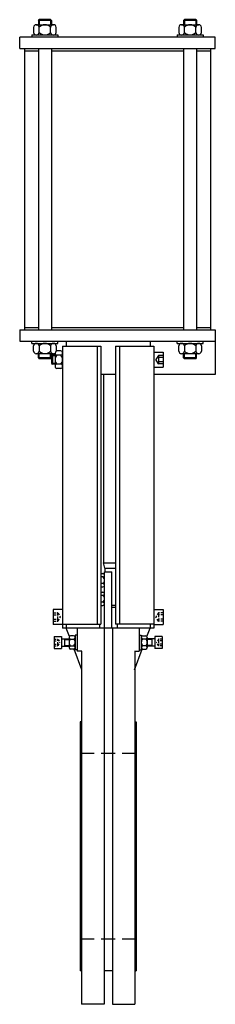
# Model space of a CAD drawing. Extents: x 15 to 225, y 13 to 1073.
import ezdxf

# ---------------------------------------------------------------- set-up
doc = ezdxf.new("R2010")
doc.units = 0
doc.header["$LTSCALE"] = 15
doc.header["$MEASUREMENT"] = 0
doc.linetypes.add('RAYITAS', pattern=[0.375, 0.25, -0.125])
doc.linetypes.add('TRAZOS', pattern=[0.75, 0.5, -0.25])
doc.layers.add('CYL_XDN200', color=7, linetype='CONTINUOUS')

msp = doc.modelspace()

# ---------------------------------------------------------------- linework, layer by layer
at = {"layer": 'CYL_XDN200'}
for p, q in [((35.5, 1072), (36.5, 1073)), ((49.5, 1072), (35.5, 1072)), ((35.5, 1072), (35.5, 1067.5)), ((48.5, 1073), (36.5, 1073)), ((36.5, 1073), (36.5, 1067.5)), ((48.5, 1073), (49.5, 1072)), ((48.5, 1073), (48.5, 1067.5)), ((49.5, 1072), (49.5, 1067.5)), ((191.5, 1072), (192.5, 1073)), ((205.5, 1072), (191.5, 1072)), ((191.5, 1072), (191.5, 1067.5)), ((204.5, 1073), (192.5, 1073)), ((192.5, 1073), (192.5, 1067.5)), ((204.5, 1073), (205.5, 1072)), ((204.5, 1073), (204.5, 1067.5)), ((205.5, 1072), (205.5, 1067.5)), ((30.2, 1064.7), (30.2, 1059.2)), ((33.3, 1067.5), (51.7, 1067.5)), ((33.3, 1067.5), (36.4, 1067.5)), ((36.4, 1059.2), (36.4, 1064.7)), ((48.6, 1059.2), (48.6, 1064.7)), ((54.7, 1059.2), (54.7, 1064.7)), ((186.2, 1064.7), (186.2, 1059.2)), ((189.3, 1067.5), (192.4, 1067.5)), ((189.3, 1067.5), (207.7, 1067.5)), ((192.4, 1059.2), (192.4, 1064.7)), ((204.6, 1059.2), (204.6, 1064.7)), ((210.7, 1059.2), (210.7, 1064.7)), ((225.5, 1054), (15.5, 1054)), ((15.5, 1042), (15.5, 1054)), ((28.5, 1056.5), (28.5, 1054)), ((28.5, 1056.5), (56.5, 1056.5)), ((56.5, 1056.5), (56.5, 1054)), ((184.5, 1056.5), (212.5, 1056.5)), ((184.5, 1056.5), (184.5, 1054)), ((212.5, 1056.5), (212.5, 1054)), ((225.5, 1042), (225.5, 1054)), ((15.5, 1042), (225.5, 1042)), ((20.5, 1042), (20.5, 741.5)), ((20.5, 1039.5), (35.5, 1039.5)), ((35.5, 1042), (35.5, 739)), ((49.5, 1042), (49.5, 739)), ((49.5, 1039.5), (191.5, 1039.5)), ((191.5, 1042), (191.5, 739)), ((205.5, 1042), (205.5, 739)), ((205.5, 1039.5), (220.5, 1039.5)), ((220.5, 1042), (220.5, 741.5)), ((15.5, 739), (225.5, 739)), ((15.5, 739), (15.5, 727)), ((20.5, 741.5), (35.5, 741.5)), ((20.5, 741.5), (20.5, 739)), ((49.5, 741.5), (191.5, 741.5)), ((205.5, 741.5), (220.5, 741.5)), ((220.5, 741.5), (220.5, 739)), ((225.5, 739), (225.5, 691)), ((15.5, 727), (225.5, 727)), ((28.5, 724.5), (28.5, 727)), ((28.5, 724.5), (56.5, 724.5)), ((30.2, 716.2), (30.2, 721.7)), ((36.4, 721.7), (36.4, 716.2)), ((48.6, 721.7), (48.6, 716.2)), ((54.7, 721.7), (54.7, 716.2)), ((56.5, 724.5), (56.5, 727)), ((61.5, 721.5), (61.5, 418)), ((65.5, 727), (65.5, 721.5)), ((98.5, 721.5), (98.5, 422.3)), ((102.5, 721.5), (102.5, 422.3)), ((118.5, 721.5), (118.5, 422.3)), ((122.5, 721.5), (122.5, 422.3)), ((155.5, 727), (155.5, 721.5)), ((159.5, 721.5), (159.5, 418)), ((184.5, 724.5), (184.5, 727)), ((184.5, 724.5), (212.5, 724.5)), ((186.2, 716.2), (186.2, 721.7)), ((192.4, 721.7), (192.4, 716.2)), ((204.6, 721.7), (204.6, 716.2)), ((210.7, 721.7), (210.7, 716.2)), ((212.5, 724.5), (212.5, 727)), ((33.3, 713.5), (51.7, 713.5)), ((33.3, 713.5), (36.4, 713.5)), ((35.5, 709), (35.5, 713.5)), ((36.5, 708), (36.5, 713.5)), ((48.5, 708), (48.5, 713.5)), ((49.5, 709), (49.5, 713.5)), ((50.5, 712), (49.5, 711)), ((53.5, 711), (49.5, 711)), ((49.5, 711), (49.5, 703)), ((53.5, 712), (50.5, 712)), ((50.5, 712), (50.5, 702)), ((53.5, 714.1), (53.5, 699.9)), ((59.5, 716.4), (55.5, 716.4)), ((59.5, 711.7), (55.5, 711.7)), ((159.5, 715), (169.5, 715)), ((169.5, 715), (169.5, 699)), ((189.3, 713.5), (192.4, 713.5)), ((189.3, 713.5), (207.7, 713.5)), ((191.5, 709), (191.5, 713.5)), ((192.5, 708), (192.5, 713.5)), ((204.5, 708), (204.5, 713.5)), ((205.5, 709), (205.5, 713.5)), ((49.5, 709), (35.5, 709)), ((35.5, 709), (36.5, 708)), ((48.5, 708), (36.5, 708)), ((48.5, 708), (49.5, 709)), ((49.5, 703), (50.5, 702)), ((53.5, 703), (49.5, 703)), ((53.5, 702), (50.5, 702)), ((59.5, 702.2), (55.5, 702.2)), ((205.5, 709), (191.5, 709)), ((191.5, 709), (192.5, 708)), ((204.5, 708), (192.5, 708)), ((204.5, 708), (205.5, 709)), ((59.5, 697.5), (55.5, 697.5)), ((118.5, 691), (102.5, 691)), ((105.5, 691), (105.5, 488.1)), ((159.5, 699), (169.5, 699)), ((225.5, 691), (159.5, 691)), ((105.5, 488.1), (118.5, 488.1)), ((106.5, 478.5), (114.5, 478.5)), ((106.5, 418), (106.5, 478.5)), ((107, 482.5), (118.5, 482.5)), ((107, 482.5), (107, 478.5)), ((114.5, 418), (114.5, 478.5)), ((102.5, 476.7), (104.9, 476.7)), ((104.9, 473.1), (102.5, 473.1)), ((104.9, 465.9), (102.5, 465.9)), ((102.5, 462.3), (104.9, 462.3)), ((102.5, 456.7), (104.9, 456.7)), ((104.9, 453.1), (102.5, 453.1)), ((104.9, 445.9), (102.5, 445.9)), ((61.5, 438), (51.5, 438)), ((51.5, 438), (51.5, 422)), ((102.5, 442.3), (104.9, 442.3)), ((114.5, 442.5), (118.5, 442.5)), ((114.5, 440.5), (118.5, 440.5)), ((159.5, 438), (169.5, 438)), ((169.5, 438), (169.5, 422)), ((61.5, 422), (51.5, 422)), ((159.5, 418), (61.5, 418)), ((65.5, 422.3), (65.5, 418)), ((68.8, 408.9), (65.5, 418)), ((77.1, 418), (77.1, 393)), ((101, 422.3), (101, 418)), ((106, 418), (106, 13)), ((115, 418), (115, 13)), ((120, 422.3), (120, 418)), ((143.9, 418), (143.9, 393)), ((152.1, 408.9), (155.5, 418)), ((155.5, 422.3), (155.5, 418)), ((159.5, 422), (169.5, 422)), ((52.5, 409), (52.5, 396)), ((52.5, 409), (60.5, 409)), ((60.5, 409), (60.5, 396)), ((60.5, 406.5), (68.5, 406.5)), ((63.5, 406.5), (63.5, 398.5)), ((63.5, 405.7), (68.5, 405.7)), ((68.5, 407.9), (68.5, 397.1)), ((69.9, 405.9), (69.9, 406.1)), ((73.4, 409.7), (70.1, 409.7)), ((70.1, 406.1), (73.4, 406.1)), ((75, 410.5), (75, 394.5)), ((77, 410.5), (75, 410.5)), ((75, 407.9), (75, 397.1)), ((144, 410.5), (146, 410.5)), ((146, 410.5), (146, 394.5)), ((146, 407.9), (146, 397.1)), ((147.6, 409.7), (150.9, 409.7)), ((150.9, 406.1), (147.6, 406.1)), ((151, 405.9), (151.1, 406.1)), ((152.5, 407.9), (152.5, 397.1)), ((160.5, 406.5), (152.5, 406.5)), ((157.5, 405.7), (152.5, 405.7)), ((157.5, 406.5), (157.5, 398.5)), ((160.5, 409), (160.5, 396)), ((168.5, 409), (160.5, 409)), ((168.5, 409), (168.5, 396)), ((52.5, 396), (60.5, 396)), ((60.5, 398.5), (68.5, 398.5)), ((63.5, 399.2), (68.5, 399.2)), ((70.1, 398.9), (73.4, 398.9)), ((73.4, 395.3), (70.1, 395.3)), ((82.1, 373), (73.8, 395.4)), ((77, 394.5), (75, 394.5)), ((82.1, 393), (77.1, 393)), ((82, 393), (82, 13)), ((138.9, 373), (147.1, 395.4)), ((138.9, 393), (143.9, 393)), ((139, 393), (139, 13)), ((144, 394.5), (146, 394.5)), ((150.9, 398.9), (147.6, 398.9)), ((147.6, 395.3), (150.9, 395.3)), ((157.5, 399.2), (152.5, 399.2)), ((160.5, 398.5), (152.5, 398.5)), ((168.5, 396), (160.5, 396)), ((80.5, 317), (80.5, 49)), ((82, 317), (80.5, 317)), ((139, 317), (140.5, 317)), ((140.5, 317), (140.5, 49)), ((82, 49), (80.5, 49)), ((115, 49), (106, 49)), ((139, 49), (140.5, 49)), ((106, 13), (82, 13)), ((115, 13), (139, 13))]:
    msp.add_line(p, q, dxfattribs=at)
at = {"layer": 'CYL_XDN200', "ltscale": 0.3}
for p, q in [((61.5, 721.5), (102.5, 721.5)), ((118.5, 721.5), (159.5, 721.5)), ((107, 482.5), (105.5, 488.1)), ((61.5, 422.3), (102.5, 422.3)), ((159.5, 422.3), (118.5, 422.3))]:
    msp.add_line(p, q, dxfattribs=at)
at = {"layer": 'CYL_XDN200', "linetype": 'RAYITAS', "ltscale": 6}
for p, q in [((164.4, 711.4), (161.8, 707)), ((169.5, 711.5), (164.6, 711.5)), ((164.4, 702.5), (161.8, 707)), ((169.5, 702.4), (164.6, 702.4)), ((169.5, 709.3), (164.7, 709.3)), ((169.5, 704.7), (164.7, 704.7))]:
    msp.add_line(p, q, dxfattribs=at)
at = {"layer": 'CYL_XDN200', "linetype": 'RAYITAS', "ltscale": 0.7}
for p, q in [((51.5, 434.5), (56.3, 434.5)), ((51.5, 432.3), (56.2, 432.3)), ((51.5, 427.7), (56.2, 427.7)), ((51.5, 425.4), (56.3, 425.4)), ((56.6, 434.4), (59.1, 430)), ((56.6, 425.5), (59.1, 430)), ((164.4, 434.4), (161.8, 430)), ((164.4, 425.5), (161.8, 430)), ((169.5, 434.5), (164.6, 434.5)), ((169.5, 425.4), (164.6, 425.4)), ((169.5, 432.3), (164.7, 432.3)), ((169.5, 427.7), (164.7, 427.7))]:
    msp.add_line(p, q, dxfattribs=at)
at = {"layer": 'CYL_XDN200', "linetype": 'RAYITAS', "ltscale": 0.6}
for p, q in [((52.5, 405.9), (56.3, 405.9)), ((52.5, 404.2), (56.2, 404.2)), ((56.6, 405.8), (58.5, 402.5)), ((164.4, 405.8), (162.5, 402.5)), ((168.5, 405.9), (164.6, 405.9)), ((168.5, 404.2), (164.7, 404.2)), ((52.5, 400.8), (56.2, 400.8)), ((52.5, 399), (56.3, 399)), ((56.6, 399.2), (58.5, 402.5)), ((164.4, 399.2), (162.5, 402.5)), ((168.5, 399), (164.6, 399)), ((168.5, 400.8), (164.7, 400.8))]:
    msp.add_line(p, q, dxfattribs=at)
at = {"layer": 'CYL_XDN200', "linetype": 'TRAZOS', "ltscale": 2}
for p, q in [((140.5, 283), (80.5, 283)), ((140.5, 83), (80.5, 83))]:
    msp.add_line(p, q, dxfattribs=at)
at = {"layer": 'CYL_XDN200'}
for centre, radius, start, end in [((33.3, 1064.4), 3.08, 6.1317, 173.8683), ((42.5, 1059.3), 8.19, 41.6243, 138.3757), ((51.7, 1064.4), 3.08, 6.1317, 173.8683), ((189.3, 1064.4), 3.08, 6.1317, 173.8683), ((198.5, 1059.3), 8.19, 41.6243, 138.3757), ((207.7, 1064.4), 3.08, 6.1317, 173.8683), ((33.3, 1059.5), 3.08, 186.1317, 353.8683), ((42.5, 1064.7), 8.19, 221.6243, 318.3757), ((51.7, 1059.5), 3.08, 186.1317, 353.8683), ((189.3, 1059.5), 3.08, 186.1317, 353.8683), ((198.5, 1064.7), 8.19, 221.6243, 318.3757), ((207.7, 1059.5), 3.08, 186.1317, 353.8683), ((33.3, 721.4), 3.08, 6.1317, 173.8683), ((42.5, 716.3), 8.19, 41.6243, 138.3757), ((51.7, 721.4), 3.08, 6.1317, 173.8683), ((189.3, 721.4), 3.08, 6.1317, 173.8683), ((198.5, 716.3), 8.19, 41.6243, 138.3757), ((207.7, 721.4), 3.08, 6.1317, 173.8683), ((33.3, 716.5), 3.08, 186.1317, 353.8683), ((42.5, 721.7), 8.19, 221.6243, 318.3757), ((51.7, 716.5), 3.08, 186.1317, 353.8683), ((55.9, 714.1), 2.4, 179.8737, 260.4999), ((60.1, 707), 6.58, 134.116, 225.884), ((55.9, 714.1), 2.4, 99.5001, 118.9136), ((59.1, 714.1), 2.4, 279.5001, 80.4999), ((54.9, 707), 6.58, 314.116, 45.884), ((189.3, 716.5), 3.08, 186.1317, 353.8683), ((198.5, 721.7), 8.19, 221.6243, 318.3757), ((207.7, 716.5), 3.08, 186.1317, 353.8683), ((55.9, 699.9), 2.4, 99.5001, 260.4999), ((59.1, 699.9), 2.4, 279.5001, 80.4999), ((104.7, 474.9), 1.81, 275.7707, 84.2293), ((101.7, 469.5), 4.79, 311.3525, 48.6475), ((104.7, 464.1), 1.81, 275.7707, 84.2293), ((104.7, 454.9), 1.81, 275.7707, 84.2293), ((101.7, 449.5), 4.79, 311.3525, 48.6475), ((104.7, 444.1), 1.81, 275.7707, 84.2293), ((70.3, 407.9), 1.81, 95.7707, 264.2293), ((73.3, 402.5), 4.79, 131.3525, 228.6475), ((73.2, 407.9), 1.81, 275.7707, 84.2293), ((70.2, 402.5), 4.79, 311.3525, 48.6475), ((147.8, 407.9), 1.81, 95.7707, 264.2293), ((150.8, 402.5), 4.79, 131.3525, 228.6475), ((150.7, 407.9), 1.81, 275.7707, 84.2293), ((147.7, 402.5), 4.79, 311.3525, 48.6475), ((70.3, 397.1), 1.81, 95.7707, 264.2293), ((73.2, 397.1), 1.81, 275.7707, 84.2293), ((147.8, 397.1), 1.81, 95.7707, 264.2293), ((150.7, 397.1), 1.81, 275.7707, 84.2293)]:
    msp.add_arc(centre, radius, start, end, dxfattribs=at)
at = {"layer": 'CYL_XDN200', "linetype": 'RAYITAS', "ltscale": 6}
for centre, radius, start, end in [((164.6, 711.3), 0.25, 90, 150), ((167.2, 710.4), 2.74, 155.3405, 204.6595), ((164.6, 702.6), 0.25, 210, 270), ((175.1, 707), 10.6, 167.5258, 192.4742), ((167.2, 703.5), 2.74, 155.3405, 204.6595)]:
    msp.add_arc(centre, radius, start, end, dxfattribs=at)
at = {"layer": 'CYL_XDN200', "linetype": 'RAYITAS', "ltscale": 0.7}
for centre, radius, start, end in [((53.7, 433.4), 2.74, 335.3405, 24.6595), ((45.9, 430), 10.6, 347.5258, 12.4742), ((53.7, 426.5), 2.74, 335.3405, 24.6595), ((56.3, 434.3), 0.25, 30, 90), ((56.3, 425.6), 0.25, 270, 330), ((164.6, 434.3), 0.25, 90, 150), ((164.6, 425.6), 0.25, 210, 270), ((167.2, 433.4), 2.74, 155.3405, 204.6595), ((175.1, 430), 10.6, 167.5258, 192.4742), ((167.2, 426.5), 2.74, 155.3405, 204.6595)]:
    msp.add_arc(centre, radius, start, end, dxfattribs=at)
at = {"layer": 'CYL_XDN200', "linetype": 'RAYITAS', "ltscale": 0.6}
for centre, radius, start, end in [((54.9, 405), 1.6, 327.4924, 32.5076), ((50.5, 402.5), 6.01, 343.4125, 16.5875), ((56.3, 405.6), 0.25, 30, 90), ((164.6, 405.6), 0.25, 90, 150), ((166.1, 405), 1.6, 147.4924, 212.5076), ((170.5, 402.5), 6.01, 163.4125, 196.5875), ((54.9, 399.9), 1.6, 327.4924, 32.5076), ((56.3, 399.3), 0.25, 270, 330), ((164.6, 399.3), 0.25, 210, 270), ((166.1, 399.9), 1.6, 147.4924, 212.5076)]:
    msp.add_arc(centre, radius, start, end, dxfattribs=at)

doc.saveas('drawing.dxf')
